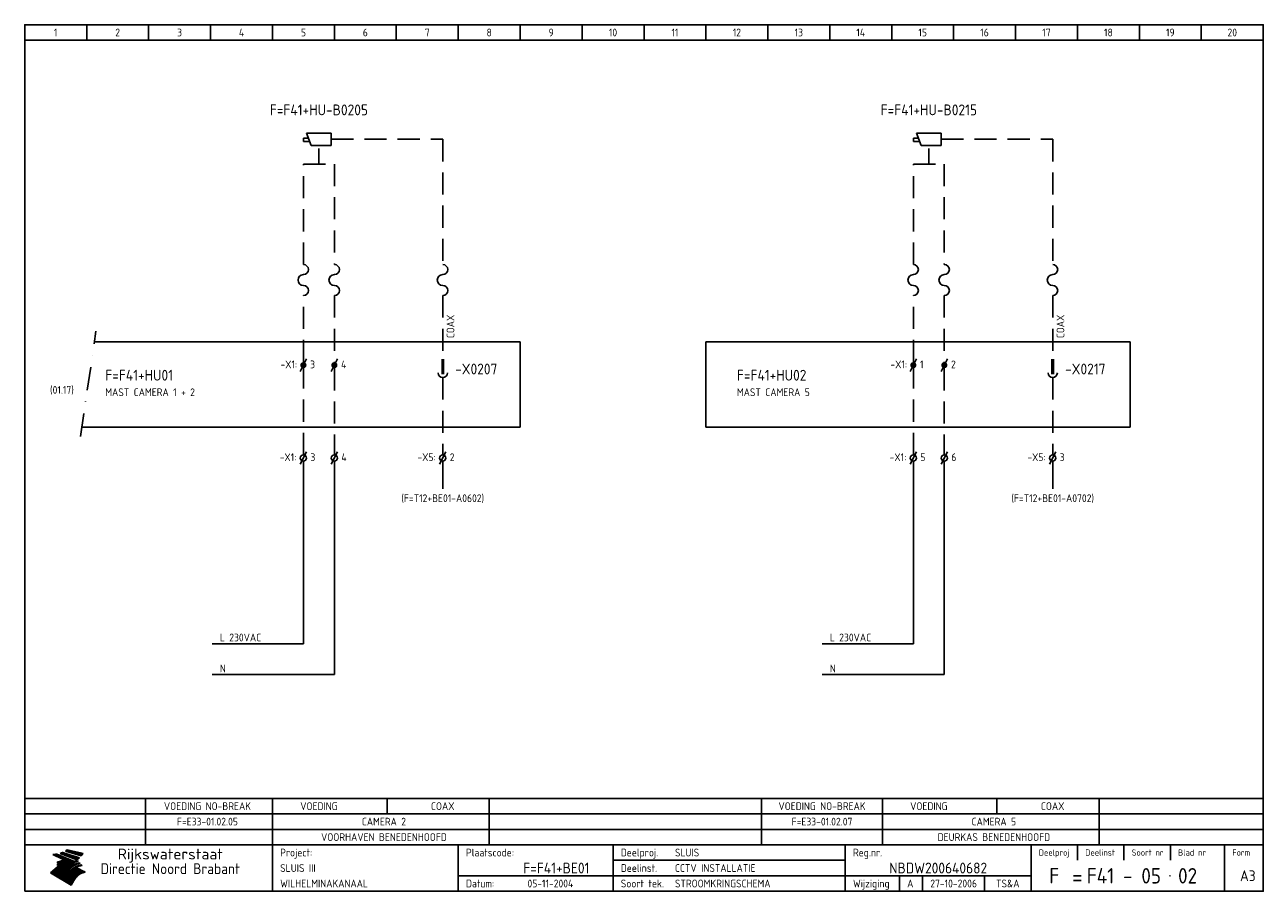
# Model space of a CAD drawing. Extents: x 10 to 410, y 10 to 290.
import ezdxf
from ezdxf.enums import TextEntityAlignment as Align

# ---------------------------------------------------------------- set-up
doc = ezdxf.new("R2010")
doc.units = 0
doc.header["$LTSCALE"] = 15
doc.header["$MEASUREMENT"] = 0
doc.linetypes.add('DASHDOT', pattern=[1, 0.5, -0.25, 0, -0.25])
doc.linetypes.add('HIDDEN', pattern=[9.525, 6.35, -3.175])
doc.layers.get('0').update_dxf_attribs({"linetype": 'CONTINUOUS'})
for name, color, linetype in [('0-25', 7, 'CONTINUOUS'), ('0-35', 2, 'CONTINUOUS'), ('0-50', 3, 'CONTINUOUS'), ('B-25', 7, 'CONTINUOUS'), ('B-35', 2, 'CONTINUOUS'), ('S-25', 7, 'CONTINUOUS')]:
    doc.layers.add(name, color=color, linetype=linetype)
doc.styles.add('ISO', font='iso.shx')
doc.styles.get("Standard").update_dxf_attribs({"font": 'iso.shx'})

# ---------------------------------------------------------------- blocks, each defined once
blk = doc.blocks.new('X101')
at = {"layer": 'S-25', "color": 0}
blk.add_line((1, 2), (-1, -2), dxfattribs=at)
at = {"layer": 'S-25', "color": 0, "const_width": 1}
blk.add_lwpolyline([(-0.5, 0, 1), (0.5, 0, 1)], format="xyb", close=True, dxfattribs=at)
at = {"layer": 'B-25'}
blk.add_attdef('LC', text='', height=2.5, dxfattribs=at).set_placement((-2, -1), align=Align.RIGHT)
blk.add_attdef('KT', (2.16, -1), '', height=2.5, dxfattribs=at)
blk = doc.blocks.new('X105')
at = {"layer": '0-25', "color": 0}
blk.add_line((1, 2), (-1, -2), dxfattribs=at)
blk.add_circle((0, 0), 1, dxfattribs=at)
at = {"layer": '0-25'}
blk.add_point((0, 0), dxfattribs=at)
at = {"layer": 'B-25', "style": 'ISO'}
blk.add_attdef('LC', text='', height=2.5, dxfattribs=at).set_placement((-2.26, -1), align=Align.RIGHT)
blk.add_attdef('KT', (2.26, -1), '', height=2.5, dxfattribs=at)
blk = doc.blocks.new('KADERA3')
at = {"layer": '0-25'}
for p, q in [((30, 285), (30, 290)), ((50, 285), (50, 290)), ((70, 285), (70, 290)), ((90, 285), (90, 290)), ((110, 285), (110, 290)), ((130, 285), (130, 290)), ((150, 285), (150, 290)), ((170, 285), (170, 290)), ((190, 285), (190, 290)), ((210, 285), (210, 290)), ((230, 285), (230, 290)), ((250, 285), (250, 290)), ((270, 285), (270, 290)), ((290, 285), (290, 290)), ((310, 285), (310, 290)), ((330, 285), (330, 290)), ((350, 285), (350, 290)), ((370, 285), (370, 290)), ((390, 285), (390, 290)), ((10, 285), (410, 285)), ((410, 35), (10, 35)), ((410, 30), (10, 30)), ((350, 25), (350, 20)), ((365, 25), (365, 20)), ((380, 25), (380, 20)), ((200, 20), (275, 20)), ((150, 15), (335, 15)), ((292.5, 15), (292.5, 10)), ((300, 15), (300, 10)), ((320, 15), (320, 10))]:
    blk.add_line(p, q, dxfattribs=at)
at = {"layer": '0-25', "color": 7}
for p, q in [((19.1, 21.89), (25.12, 19)), ((19.1, 21.89), (25.12, 19)), ((19.17, 21.86), (20.7, 21.86)), ((19.29, 21.8), (20.83, 21.8)), ((19.4, 21.75), (20.96, 21.75)), ((19.52, 21.69), (21.09, 21.69)), ((19.64, 21.63), (21.22, 21.63)), ((19.74, 21.92), (20.56, 21.92)), ((19.75, 21.58), (21.36, 21.58)), ((19.87, 21.52), (21.49, 21.52)), ((19.99, 21.47), (21.62, 21.47)), ((20.11, 21.41), (21.75, 21.41)), ((20.22, 21.35), (21.88, 21.35)), ((20.25, 21.97), (20.43, 21.97)), ((20.34, 21.3), (22.02, 21.3)), ((20.38, 21.99), (26.02, 19.59)), ((20.38, 21.99), (26.02, 19.59)), ((20.46, 21.24), (22.15, 21.24)), ((20.57, 21.18), (22.28, 21.18)), ((20.69, 21.13), (22.41, 21.13)), ((20.81, 21.07), (22.55, 21.07)), ((20.92, 21.02), (22.68, 21.02)), ((21.04, 20.96), (22.81, 20.96)), ((21.16, 20.9), (22.94, 20.9)), ((21.27, 20.85), (23.07, 20.85)), ((21.39, 20.79), (23.21, 20.79)), ((21.47, 22.25), (26.83, 20.19)), ((21.47, 22.25), (26.83, 20.19)), ((21.49, 22.25), (23.07, 22.25)), ((21.51, 20.73), (23.34, 20.73)), ((21.6, 22.2), (23.25, 22.2)), ((21.63, 20.68), (23.47, 20.68)), ((21.65, 22.31), (22.89, 22.31)), ((21.74, 20.62), (23.6, 20.62)), ((21.75, 22.14), (23.42, 22.14)), ((21.8, 22.37), (22.71, 22.37)), ((21.86, 20.57), (23.73, 20.57)), ((21.9, 22.08), (23.6, 22.08)), ((21.94, 22.42), (22.53, 22.42)), ((21.98, 20.51), (23.87, 20.51)), ((22.04, 22.03), (23.78, 22.03)), ((22.06, 22.48), (22.36, 22.48)), ((22.09, 20.45), (24, 20.45)), ((22.18, 22.53), (27.65, 20.8)), ((22.18, 22.53), (27.65, 20.8)), ((22.19, 21.97), (23.96, 21.97)), ((22.21, 20.4), (24.13, 20.4)), ((22.33, 20.34), (24.26, 20.34)), ((22.34, 21.92), (24.13, 21.92)), ((22.37, 20), (23.08, 20)), ((22.44, 20.28), (24.4, 20.28)), ((22.48, 21.86), (24.31, 21.86)), ((22.49, 20.06), (23.04, 20.06)), ((22.56, 20.23), (24.53, 20.23)), ((22.61, 20.12), (22.93, 20.12)), ((22.63, 21.8), (24.49, 21.8)), ((22.68, 20.17), (24.66, 20.17)), ((22.71, 20.17), (22.82, 20.17)), ((23.11, 20.02), (22.77, 20.2)), ((23.11, 20.02), (22.77, 20.2)), ((22.78, 21.75), (24.67, 21.75)), ((22.79, 20.12), (24.79, 20.12)), ((22.91, 20.06), (24.92, 20.06)), ((22.92, 21.69), (24.85, 21.69)), ((23.03, 20), (25.06, 20)), ((23.07, 21.63), (25.02, 21.63)), ((23.14, 22.99), (28.22, 21.46)), ((23.14, 22.99), (28.22, 21.46)), ((23.15, 22.98), (25.33, 22.98)), ((23.22, 21.58), (25.2, 21.58)), ((23.23, 23.04), (25.09, 23.04)), ((23.32, 23.1), (24.84, 23.1)), ((23.34, 22.93), (25.57, 22.93)), ((23.36, 21.52), (25.38, 21.52)), ((23.4, 23.15), (24.6, 23.15)), ((23.49, 23.21), (24.36, 23.21)), ((23.51, 21.47), (25.56, 21.47)), ((23.52, 22.87), (25.81, 22.87)), ((23.57, 23.27), (24.12, 23.27)), ((23.64, 23.32), (23.87, 23.32)), ((23.66, 21.41), (25.74, 21.41)), ((23.7, 23.36), (28.82, 22.17)), ((23.7, 23.36), (28.82, 22.17)), ((23.71, 22.82), (26.06, 22.82)), ((23.8, 21.35), (25.91, 21.35)), ((23.9, 22.76), (26.3, 22.76)), ((23.95, 21.3), (26.09, 21.3)), ((24.09, 22.7), (26.54, 22.7)), ((24.09, 21.24), (26.27, 21.24)), ((24.24, 21.18), (26.45, 21.18)), ((24.27, 22.65), (26.78, 22.65)), ((24.39, 21.13), (26.62, 21.13)), ((24.46, 22.59), (27.03, 22.59)), ((24.53, 21.07), (26.8, 21.07)), ((24.65, 22.53), (27.27, 22.53)), ((24.68, 21.02), (26.98, 21.02)), ((24.83, 20.96), (27.16, 20.96)), ((24.84, 22.48), (27.51, 22.48)), ((24.97, 20.9), (27.34, 20.9)), ((25.02, 22.42), (27.75, 22.42)), ((25.12, 20.85), (27.51, 20.85)), ((25.21, 22.37), (28, 22.37)), ((25.27, 20.79), (27.63, 20.79)), ((25.4, 22.31), (28.24, 22.31)), ((25.41, 20.73), (27.57, 20.73)), ((25.56, 20.68), (27.51, 20.68)), ((25.58, 22.25), (28.48, 22.25)), ((25.71, 20.62), (27.44, 20.62)), ((25.77, 22.2), (28.72, 22.2)), ((25.85, 20.57), (27.37, 20.57)), ((25.96, 22.14), (28.79, 22.14)), ((26, 20.51), (27.29, 20.51)), ((26.15, 22.08), (28.75, 22.08)), ((26.15, 20.45), (27.22, 20.45)), ((26.29, 20.4), (27.14, 20.4)), ((26.33, 22.03), (28.71, 22.03)), ((26.44, 20.34), (27.06, 20.34)), ((26.52, 21.97), (28.66, 21.97)), ((26.59, 20.28), (26.97, 20.28)), ((26.71, 21.92), (28.62, 21.92)), ((26.73, 20.23), (26.89, 20.23)), ((26.9, 21.86), (28.57, 21.86)), ((27.08, 21.8), (28.52, 21.8)), ((27.27, 21.75), (28.48, 21.75)), ((27.46, 21.69), (28.43, 21.69)), ((27.65, 21.63), (28.38, 21.63)), ((27.83, 21.58), (28.33, 21.58)), ((28.02, 21.52), (28.28, 21.52)), ((28.21, 21.47), (28.22, 21.47)), ((20.58, 17.88), (18.3, 16)), ((20.58, 17.88), (18.3, 16)), ((24.94, 11.97), (18.3, 16)), ((24.94, 11.97), (18.3, 16)), ((18.31, 16.01), (20.96, 16.01)), ((18.38, 16.07), (21.46, 16.07)), ((18.45, 16.12), (21.88, 16.12)), ((18.52, 16.18), (22.15, 16.18)), ((18.59, 16.23), (22.38, 16.23)), ((18.65, 16.29), (22.58, 16.29)), ((18.72, 16.35), (22.75, 16.35)), ((18.79, 16.4), (22.91, 16.4)), ((18.86, 16.46), (20.6, 16.46)), ((18.93, 16.52), (20.6, 16.52)), ((18.99, 16.57), (20.6, 16.57)), ((19.06, 16.63), (20.6, 16.63)), ((19.13, 16.68), (20.6, 16.68)), ((19.2, 16.74), (20.6, 16.74)), ((19.27, 16.8), (20.6, 16.8)), ((19.33, 16.85), (21.07, 16.85)), ((19.4, 16.91), (21.55, 16.91)), ((19.47, 16.97), (21.88, 16.97)), ((19.54, 17.02), (22.13, 17.02)), ((19.61, 17.08), (22.34, 17.08)), ((19.67, 17.13), (20.6, 17.13)), ((19.74, 17.19), (20.6, 17.19)), ((19.81, 17.25), (20.6, 17.25)), ((19.88, 17.3), (20.6, 17.3)), ((19.95, 17.36), (20.6, 17.36)), ((20.01, 17.42), (20.6, 17.42)), ((20.08, 17.47), (20.93, 17.47)), ((20.15, 17.53), (21.26, 17.53)), ((20.22, 17.58), (21.51, 17.58)), ((20.29, 17.64), (21.72, 17.64)), ((20.35, 17.7), (21.9, 17.7)), ((20.42, 17.75), (22.07, 17.75)), ((20.49, 17.81), (22.22, 17.81)), ((20.56, 17.87), (22.36, 17.87)), ((20.6, 19.11), (20.58, 19.51)), ((20.6, 19.11), (20.58, 19.51)), ((20.58, 19.5), (22.09, 19.5)), ((20.58, 19.44), (21.95, 19.44)), ((20.59, 19.38), (21.79, 19.38)), ((20.59, 19.33), (21.62, 19.33)), ((20.59, 19.27), (21.42, 19.27)), ((20.6, 19.22), (21.2, 19.22)), ((20.6, 19.16), (20.93, 19.16)), ((20.6, 19.11), (20.69, 19.12)), ((20.6, 19.11), (20.69, 19.12)), ((20.6, 18.79), (20.77, 18.81)), ((20.6, 18.79), (20.77, 18.81)), ((20.6, 18.29), (20.6, 18.79)), ((20.6, 18.29), (20.6, 18.79)), ((20.6, 18.77), (22.46, 18.77)), ((20.6, 18.71), (22.33, 18.71)), ((20.6, 18.65), (22.19, 18.65)), ((20.6, 18.6), (22.04, 18.6)), ((20.6, 18.54), (21.87, 18.54)), ((20.6, 18.48), (21.68, 18.48)), ((20.6, 18.43), (21.46, 18.43)), ((20.6, 18.37), (21.21, 18.37)), ((20.6, 18.32), (20.87, 18.32)), ((20.6, 18.29), (20.88, 18.32)), ((20.6, 18.29), (20.88, 18.32)), ((20.6, 17.88), (20.86, 17.91)), ((20.6, 17.88), (20.86, 17.91)), ((20.6, 17.43), (20.97, 17.48)), ((20.6, 17.43), (20.97, 17.48)), ((20.6, 17.43), (20.6, 17.09)), ((20.6, 17.43), (20.6, 17.09)), ((20.6, 17.09), (21.26, 17.16)), ((20.6, 17.09), (21.26, 17.16)), ((20.6, 16.8), (21.37, 16.89)), ((20.6, 16.8), (21.37, 16.89)), ((20.6, 16.8), (20.6, 16.45)), ((20.6, 16.8), (20.6, 16.45)), ((20.6, 16.45), (21.56, 16.56)), ((20.6, 16.45), (21.56, 16.56)), ((20.6, 15.97), (21.67, 16.09)), ((20.6, 15.97), (21.67, 16.09)), ((20.7, 16.46), (23.06, 16.46)), ((20.9, 19.55), (22.23, 19.55)), ((20.9, 18.82), (22.59, 18.82)), ((20.98, 17.92), (22.5, 17.92)), ((21.02, 17.13), (22.53, 17.13)), ((21.19, 19.61), (22.35, 19.61)), ((21.2, 16.52), (23.2, 16.52)), ((21.32, 18.88), (22.71, 18.88)), ((21.32, 17.98), (22.62, 17.98)), ((21.42, 19.67), (22.47, 19.67)), ((21.47, 17.19), (22.7, 17.19)), ((21.59, 18.03), (22.74, 18.03)), ((21.61, 18.93), (22.82, 18.93)), ((21.62, 19.72), (22.59, 19.72)), ((21.72, 16.57), (23.32, 16.57)), ((21.77, 17.25), (22.85, 17.25)), ((21.8, 19.78), (22.69, 19.78)), ((21.8, 18.09), (22.85, 18.09)), ((21.84, 18.99), (22.92, 18.99)), ((21.96, 19.83), (22.79, 19.83)), ((21.99, 18.15), (22.95, 18.15)), ((22.01, 17.3), (22.99, 17.3)), ((22.03, 19.05), (23.03, 19.05)), ((22.1, 16.63), (23.44, 16.63)), ((22.11, 19.89), (22.89, 19.89)), ((22.16, 18.2), (23.05, 18.2)), ((22.21, 19.1), (23.12, 19.1)), ((22.21, 17.36), (23.12, 17.36)), ((22.24, 19.95), (22.99, 19.95)), ((22.31, 18.26), (23.15, 18.26)), ((22.36, 19.16), (23.22, 19.16)), ((22.38, 16.68), (23.56, 16.68)), ((22.39, 17.42), (23.24, 17.42)), ((22.45, 18.32), (23.24, 18.32)), ((22.51, 19.22), (23.3, 19.22)), ((22.56, 17.47), (23.36, 17.47)), ((22.59, 18.37), (23.33, 18.37)), ((22.6, 16.74), (23.66, 16.74)), ((22.64, 19.27), (23.39, 19.27)), ((22.71, 18.43), (23.42, 18.43)), ((22.71, 17.53), (23.47, 17.53)), ((22.77, 19.33), (23.47, 19.33)), ((22.79, 16.8), (23.77, 16.8)), ((22.83, 18.48), (23.5, 18.48)), ((22.84, 17.58), (23.57, 17.58)), ((22.89, 19.38), (23.55, 19.38)), ((22.94, 18.54), (23.58, 18.54)), ((22.96, 16.85), (23.86, 16.85)), ((22.97, 17.64), (23.67, 17.64)), ((23, 19.44), (23.63, 19.44)), ((23.04, 18.6), (23.66, 18.6)), ((23.1, 19.5), (23.72, 19.5)), ((23.1, 17.7), (23.77, 17.7)), ((23.12, 16.91), (23.96, 16.91)), ((23.14, 18.65), (23.74, 18.65)), ((23.15, 19.95), (25.19, 19.95)), ((23.21, 19.55), (23.8, 19.55)), ((23.21, 17.75), (23.86, 17.75)), ((23.21, 16.01), (28.9, 16.01)), ((23.24, 18.71), (23.82, 18.71)), ((23.26, 19.89), (25.32, 19.89)), ((23.26, 16.97), (24.05, 16.97)), ((23.3, 19.61), (23.88, 19.61)), ((23.32, 17.81), (23.95, 17.81)), ((23.33, 18.77), (23.91, 18.77)), ((23.37, 16.07), (29.08, 16.07)), ((23.38, 19.83), (25.45, 19.83)), ((23.39, 19.67), (23.81, 19.67)), ((23.39, 17.02), (24.14, 17.02)), ((23.42, 18.82), (23.99, 18.82)), ((23.42, 17.87), (24.03, 17.87)), ((23.45, 19.7), (23.58, 19.79)), ((23.45, 19.7), (23.58, 19.79)), ((23.48, 19.72), (23.7, 19.72)), ((23.5, 19.78), (25.58, 19.78)), ((23.51, 18.88), (24.07, 18.88)), ((23.51, 16.12), (29.27, 16.12)), ((23.52, 17.92), (24.11, 17.92)), ((23.52, 17.08), (24.22, 17.08)), ((23.54, 18.9), (24.3, 19.42)), ((23.54, 18.9), (24.3, 19.42)), ((23.56, 19.78), (23.59, 19.78)), ((23.56, 19.39), (23.9, 19.62)), ((23.56, 19.39), (23.9, 19.62)), ((23.58, 19.79), (23.9, 19.62)), ((23.58, 19.79), (23.9, 19.62)), ((23.59, 18.93), (24.15, 18.93)), ((23.61, 19.72), (25.72, 19.72)), ((23.62, 17.98), (24.2, 17.98)), ((23.63, 17.13), (24.3, 17.13)), ((23.65, 18.59), (24.62, 19.25)), ((23.65, 18.59), (24.62, 19.25)), ((29.41, 16.17), (23.65, 16.17)), ((23.67, 18.99), (24.23, 18.99)), ((23.71, 18.03), (24.28, 18.03)), ((23.73, 19.67), (25.85, 19.67)), ((23.75, 19.05), (24.32, 19.05)), ((23.75, 17.19), (24.38, 17.19)), ((23.77, 16.23), (29.47, 16.23)), ((23.79, 18.09), (24.36, 18.09)), ((23.83, 19.1), (24.4, 19.1)), ((23.85, 19.61), (25.98, 19.61)), ((23.85, 17.25), (24.46, 17.25)), ((23.88, 18.15), (24.44, 18.15)), ((23.89, 16.29), (29.36, 16.29)), ((23.92, 19.16), (24.48, 19.16)), ((23.94, 18.19), (25.23, 19.07)), ((23.94, 18.19), (25.23, 19.07)), ((23.95, 17.3), (24.55, 17.3)), ((23.96, 19.55), (25.96, 19.55)), ((23.96, 18.2), (24.53, 18.2)), ((24, 19.22), (24.56, 19.22)), ((24, 16.35), (29.24, 16.35)), ((24.04, 18.26), (24.61, 18.26)), ((24.05, 17.36), (24.63, 17.36)), ((24.06, 17.88), (25.34, 18.76)), ((24.06, 17.88), (25.34, 18.76)), ((24.08, 19.5), (25.88, 19.5)), ((24.08, 19.27), (24.58, 19.27)), ((24.11, 16.4), (29.13, 16.4)), ((24.13, 18.32), (24.69, 18.32)), ((24.14, 17.42), (24.71, 17.42)), ((24.16, 19.33), (24.47, 19.33)), ((24.2, 19.44), (25.79, 19.44)), ((24.21, 18.37), (24.77, 18.37)), ((24.21, 16.46), (29.02, 16.46)), ((24.23, 17.47), (24.79, 17.47)), ((24.24, 17.48), (25.52, 18.36)), ((24.24, 17.48), (25.52, 18.36)), ((24.25, 19.38), (24.36, 19.38)), ((24.29, 18.43), (24.85, 18.43)), ((24.3, 19.42), (24.62, 19.25)), ((24.3, 19.42), (24.62, 19.25)), ((24.31, 19.38), (25.71, 19.38)), ((24.31, 17.53), (24.87, 17.53)), ((24.31, 16.52), (28.91, 16.52)), ((24.35, 17.17), (25.64, 18.05)), ((24.35, 17.17), (25.64, 18.05)), ((24.37, 18.48), (24.94, 18.48)), ((24.39, 17.58), (24.96, 17.58)), ((24.4, 16.57), (28.79, 16.57)), ((24.43, 19.33), (25.62, 19.33)), ((24.45, 18.54), (25.02, 18.54)), ((24.47, 17.64), (25.04, 17.64)), ((24.49, 16.63), (28.68, 16.63)), ((24.54, 18.6), (25.1, 18.6)), ((24.55, 19.27), (25.54, 19.27)), ((24.56, 17.7), (25.12, 17.7)), ((24.57, 16.68), (28.57, 16.68)), ((24.62, 18.65), (25.18, 18.65)), ((24.63, 16.72), (25.91, 17.6)), ((24.63, 16.72), (25.91, 17.6)), ((24.64, 17.75), (25.2, 17.75)), ((24.66, 16.74), (28.45, 16.74)), ((24.67, 19.22), (25.45, 19.22)), ((24.7, 18.71), (25.27, 18.71)), ((24.72, 17.81), (25.29, 17.81)), ((24.74, 16.8), (28.34, 16.8)), ((24.78, 19.16), (25.37, 19.16)), ((24.78, 18.77), (25.34, 18.77)), ((24.8, 17.87), (25.37, 17.87)), ((24.82, 16.85), (28.23, 16.85)), ((24.87, 18.82), (25.4, 18.82)), ((24.89, 17.92), (25.45, 17.92)), ((24.9, 19.1), (25.28, 19.1)), ((24.9, 16.91), (28.11, 16.91)), ((24.95, 18.88), (25.45, 18.88)), ((24.97, 17.98), (25.53, 17.98)), ((24.99, 16.97), (28, 16.97)), ((25.02, 19.05), (25.2, 19.05)), ((25.03, 18.93), (25.51, 18.93)), ((25.05, 18.03), (25.61, 18.03)), ((25.07, 17.02), (27.89, 17.02)), ((25.11, 18.99), (25.57, 18.99)), ((26.02, 19.59), (25.12, 19)), ((26.02, 19.59), (25.12, 19)), ((25.13, 18.09), (25.68, 18.09)), ((25.15, 17.08), (27.77, 17.08)), ((25.19, 19.05), (25.63, 19.05)), ((25.21, 18.15), (25.75, 18.15)), ((25.23, 17.13), (27.66, 17.13)), ((25.26, 19.1), (25.7, 19.1)), ((25.3, 18.2), (25.82, 18.2)), ((25.31, 17.19), (27.55, 17.19)), ((25.33, 19.16), (25.77, 19.16)), ((25.38, 18.26), (25.89, 18.26)), ((25.39, 19.22), (25.85, 19.22)), ((25.4, 17.25), (27.43, 17.25)), ((25.46, 18.32), (25.97, 18.32)), ((25.47, 19.27), (25.93, 19.27)), ((25.48, 17.3), (27.32, 17.3)), ((25.54, 19.33), (26.03, 19.33)), ((25.54, 18.37), (26.06, 18.37)), ((25.56, 17.36), (27.21, 17.36)), ((25.62, 18.43), (26.14, 18.43)), ((25.63, 19.38), (26.13, 19.38)), ((25.64, 17.42), (27.1, 17.42)), ((25.7, 18.48), (26.24, 18.48)), ((25.72, 19.44), (26.24, 19.44)), ((25.73, 17.47), (26.98, 17.47)), ((25.79, 18.54), (26.34, 18.54)), ((25.81, 17.53), (26.87, 17.53)), ((25.82, 19.5), (26.36, 19.5)), ((25.89, 18.6), (26.46, 18.6)), ((25.89, 17.58), (26.76, 17.58)), ((25.93, 19.55), (26.53, 19.55)), ((25.96, 17.64), (26.64, 17.64)), ((25.99, 18.65), (26.58, 18.65)), ((26.04, 17.7), (26.59, 17.7)), ((26.06, 19.61), (26.85, 19.61)), ((26.1, 18.71), (26.72, 18.71)), ((26.12, 17.75), (26.67, 17.75)), ((26.2, 17.81), (26.76, 17.81)), ((26.21, 19.67), (27.23, 19.67)), ((26.23, 18.77), (26.89, 18.77)), ((26.29, 17.87), (26.86, 17.87)), ((26.37, 18.82), (27.09, 18.82)), ((26.39, 17.92), (26.97, 17.92)), ((26.44, 19.72), (27.18, 19.72)), ((26.49, 17.98), (27.09, 17.98)), ((26.53, 18.88), (27.34, 18.88)), ((26.56, 17.68), (29.54, 16.2)), ((26.56, 17.68), (29.54, 16.2)), ((26.6, 18.03), (27.22, 18.03)), ((26.72, 18.09), (27.38, 18.09)), ((26.73, 18.93), (27.66, 18.93)), ((26.85, 18.15), (27.56, 18.15)), ((26.99, 18.99), (27.9, 18.99)), ((27, 18.2), (27.8, 18.2)), ((27.13, 19.78), (27.25, 19.64)), ((27.13, 19.78), (27.25, 19.64)), ((27.18, 18.26), (28.13, 18.26)), ((27.26, 19.05), (27.84, 19.05)), ((27.39, 18.32), (28.47, 18.32)), ((27.7, 18.37), (28.49, 18.37)), ((27.78, 19.1), (27.93, 18.96)), ((27.78, 19.1), (27.93, 18.96)), ((28, 18.43), (28.44, 18.43)), ((28.29, 15.83), (29.54, 16.2)), ((28.29, 15.83), (29.54, 16.2)), ((28.39, 18.48), (28.54, 18.32)), ((28.39, 18.48), (28.54, 18.32)), ((29.54, 16.2), (29.45, 16.17)), ((29.54, 16.2), (29.45, 16.17)), ((29.46, 16.18), (29.47, 16.18)), ((18.38, 15.95), (20.6, 15.95)), ((18.47, 15.9), (20.6, 15.9)), ((18.57, 15.84), (20.6, 15.84)), ((18.66, 15.78), (20.6, 15.78)), ((18.75, 15.73), (20.6, 15.73)), ((18.85, 15.67), (20.6, 15.67)), ((18.94, 15.62), (20.6, 15.62)), ((19.03, 15.56), (27.83, 15.56)), ((19.12, 15.5), (27.75, 15.5)), ((19.22, 15.45), (27.66, 15.45)), ((19.31, 15.39), (27.58, 15.39)), ((19.4, 15.33), (27.5, 15.33)), ((19.49, 15.28), (27.43, 15.28)), ((19.59, 15.22), (27.36, 15.22)), ((19.68, 15.17), (27.29, 15.17)), ((19.77, 15.11), (27.22, 15.11)), ((19.86, 15.05), (27.15, 15.05)), ((19.96, 15), (27.09, 15)), ((20.05, 14.94), (27.02, 14.94)), ((20.14, 14.88), (26.96, 14.88)), ((20.24, 14.83), (26.9, 14.83)), ((20.33, 14.77), (26.84, 14.77)), ((20.42, 14.72), (26.79, 14.72)), ((20.51, 14.66), (26.73, 14.66)), ((20.6, 15.97), (20.6, 15.58)), ((20.6, 15.97), (20.6, 15.58)), ((20.6, 15.58), (21.95, 15.73)), ((20.6, 15.58), (21.95, 15.73)), ((20.61, 14.6), (26.68, 14.6)), ((20.7, 14.55), (26.62, 14.55)), ((20.79, 14.49), (26.57, 14.49)), ((20.88, 14.43), (26.52, 14.43)), ((20.94, 15.62), (27.92, 15.62)), ((20.98, 14.38), (26.47, 14.38)), ((21.07, 14.32), (26.42, 14.32)), ((21.16, 14.27), (26.38, 14.27)), ((21.25, 14.21), (26.33, 14.21)), ((21.35, 14.15), (26.29, 14.15)), ((21.44, 14.1), (26.24, 14.1)), ((21.45, 15.67), (28.01, 15.67)), ((21.53, 14.04), (26.2, 14.04)), ((21.63, 13.98), (26.16, 13.98)), ((21.72, 13.93), (26.12, 13.93)), ((21.81, 13.87), (26.08, 13.87)), ((21.9, 13.82), (26.04, 13.82)), ((21.96, 15.73), (28.11, 15.73)), ((22, 13.76), (26, 13.76)), ((22.09, 13.7), (25.96, 13.7)), ((22.18, 13.65), (25.93, 13.65)), ((22.27, 13.59), (25.89, 13.59)), ((22.34, 15.78), (28.21, 15.78)), ((22.37, 13.53), (25.86, 13.53)), ((22.46, 13.48), (25.82, 13.48)), ((22.55, 13.42), (25.79, 13.42)), ((22.62, 15.84), (28.33, 15.84)), ((22.65, 13.37), (25.76, 13.37)), ((22.74, 13.31), (25.73, 13.31)), ((22.83, 13.25), (25.69, 13.25)), ((22.84, 15.9), (28.52, 15.9)), ((22.92, 13.2), (25.66, 13.2)), ((23.02, 13.14), (25.63, 13.14)), ((23.04, 15.95), (28.71, 15.95)), ((23.11, 13.08), (25.59, 13.08)), ((23.2, 13.03), (25.56, 13.03)), ((23.29, 12.97), (25.53, 12.97)), ((23.39, 12.92), (25.5, 12.92)), ((23.48, 12.86), (25.46, 12.86)), ((23.57, 12.8), (25.43, 12.8)), ((23.66, 12.75), (25.4, 12.75)), ((23.76, 12.69), (25.36, 12.69)), ((23.85, 12.63), (25.33, 12.63)), ((23.94, 12.58), (25.3, 12.58)), ((24.04, 12.52), (25.26, 12.52)), ((24.13, 12.47), (25.23, 12.47)), ((24.22, 12.41), (25.2, 12.41)), ((24.31, 12.35), (25.17, 12.35)), ((24.41, 12.3), (25.13, 12.3)), ((24.5, 12.24), (25.1, 12.24)), ((24.59, 12.18), (25.07, 12.18)), ((24.68, 12.13), (25.03, 12.13)), ((24.78, 12.07), (25, 12.07)), ((24.87, 12.02), (24.97, 12.02)), ((24.94, 11.97), (25.81, 13.45)), ((24.94, 11.97), (25.81, 13.45))]:
    blk.add_line(p, q, dxfattribs=at)
for centre, radius, start, end in [((19.15, 29.7), 7.8, 269.6055, 279.0886), ((19.15, 29.7), 7.8, 269.6055, 279.0886), ((19.93, 25.38), 5.91, 276.3402, 298.7463), ((19.93, 25.38), 5.91, 276.3402, 298.7463), ((19.84, 25.09), 6.03, 278.129, 302.868), ((19.84, 25.09), 6.03, 278.129, 302.868), ((19.84, 27.26), 5.27, 288.0217, 296.3084), ((19.84, 27.26), 5.27, 288.0217, 296.3084), ((20.49, 27.56), 5.28, 300.0654, 307.393), ((20.49, 27.56), 5.28, 300.0654, 307.393), ((24.11, 24.7), 5.26, 301.1147, 312.2814), ((24.11, 24.7), 5.26, 301.1147, 312.2814), ((21.95, 27.32), 8.59, 316.9248, 323.1399), ((21.95, 27.32), 8.59, 316.9248, 323.1399), ((20.21, 23.78), 5.91, 273.6149, 304.3803), ((20.21, 23.78), 5.91, 273.6149, 304.3803), ((20.35, 24.56), 5.76, 274.164, 302.5474), ((20.35, 24.56), 5.76, 274.164, 302.5474), ((20.05, 24.28), 6.02, 277.9472, 305.7139), ((20.05, 24.28), 6.02, 277.9472, 305.7139), ((20.04, 23.49), 6.09, 278.8115, 306.4242), ((20.04, 23.49), 6.09, 278.8115, 306.4242), ((20.53, 23.07), 5.96, 277.0519, 304.973), ((20.53, 23.07), 5.96, 277.0519, 304.973), ((20.72, 22.76), 5.91, 276.3402, 304.3803), ((20.72, 22.76), 5.91, 276.3402, 304.3803), ((21.06, 22.34), 5.81, 274.9043, 303.1745), ((21.06, 22.34), 5.81, 274.9043, 303.1745), ((20.82, 22.06), 6.04, 278.1111, 305.8489), ((20.82, 22.06), 6.04, 278.1111, 305.8489), ((21.3, 21.6), 5.91, 276.3402, 304.3803), ((21.3, 21.6), 5.91, 276.3402, 304.3803), ((27.05, 17.17), 2.63, 107.4286, 133.7799), ((27.05, 17.17), 2.63, 107.4286, 133.7799), ((27.45, 16.91), 2.81, 110.4143, 138.7411), ((27.45, 16.91), 2.81, 110.4143, 138.7411), ((27.57, 15.64), 3.4, 98.1566, 126.9045), ((27.57, 15.64), 3.4, 98.1566, 126.9045), ((27.91, 15.54), 3.39, 100.5835, 132.088), ((27.91, 15.54), 3.39, 100.5835, 132.088), ((28.21, 14.74), 3.67, 95.7581, 128.7216), ((28.21, 14.74), 3.67, 95.7581, 128.7216), ((27.01, 16.84), 2.93, 87.7348, 104.8316), ((27.01, 16.84), 2.93, 87.7348, 104.8316), ((27.37, 15.71), 3.93, 91.7838, 103.2817), ((27.37, 15.71), 3.93, 91.7838, 103.2817), ((28.4, 15.05), 3.21, 96.3886, 125.0052), ((28.4, 15.05), 3.21, 96.3886, 125.0052), ((27.82, 16.31), 2.8, 90.634, 105.1984), ((27.82, 16.31), 2.8, 90.634, 105.1984), ((28.19, 15.04), 3.93, 93.8342, 103.2817), ((28.19, 15.04), 3.93, 93.8342, 103.2817), ((28.58, 15.69), 2.8, 93.8141, 105.1984), ((28.58, 15.69), 2.8, 93.8141, 105.1984), ((28.95, 14.41), 3.93, 96.0135, 103.2817), ((28.95, 14.41), 3.93, 96.0135, 103.2817), ((31.24, 10.26), 6.3, 117.9568, 149.6251), ((31.24, 10.26), 6.3, 117.9568, 149.6251)]:
    blk.add_arc(centre, radius, start, end, dxfattribs=at)
at = {"layer": '0-35'}
for p, q in [((90, 25), (90, 10)), ((150, 25), (150, 10)), ((200, 25), (200, 10)), ((275, 25), (275, 10)), ((335, 25), (335, 10)), ((397.5, 25), (397.5, 10))]:
    blk.add_line(p, q, dxfattribs=at)
at = {"layer": '0-50'}
for p, q in [((10, 25), (410, 25)), ((348.75, 15), (351.25, 15)), ((348.75, 13.5), (351.25, 13.5))]:
    blk.add_line(p, q, dxfattribs=at)
blk.add_lwpolyline([(10, 10), (410, 10), (410, 290), (10, 290)], close=True, dxfattribs=at)
at = {"layer": '0-50', "const_width": 0.25}
blk.add_lwpolyline([(379.75, 15, 1), (380, 15, 1)], format="xyb", close=True, dxfattribs=at)
at = {"layer": '0-25', "style": 'ISO'}
for s, height, p in [('Project:', 2.5, (92.5, 22.5)), ('Plaatscode:', 2.5, (152.5, 22.5)), ('Deelproj.', 2.5, (202.5, 22.5)), ('Reg.nr.', 2.5, (277.5, 22.5)), ('Deelproj', 2, (337.5, 22.5)), ('Deelinst', 2, (352.5, 22.5)), ('Soort nr', 2, (367.5, 22.5)), ('Blad nr', 2, (382.5, 22.5)), ('Form', 2, (400, 22.5)), ('Deelinst.', 2.5, (202.5, 17.5)), ('Datum:', 2.5, (152.5, 12.5)), ('Soort tek.', 2.5, (202.5, 12.5)), ('Wijziging', 2.5, (277.5, 12.5))]:
    blk.add_text(s, height=height, dxfattribs=at).set_placement(p, align=Align.MIDDLE_LEFT)
for tag, p in [('STR1', (20, 287.5)), ('STR2', (40, 287.5)), ('STR3', (60, 287.5)), ('STR4', (80, 287.5)), ('STR5', (100, 287.5)), ('STR6', (120, 287.5)), ('STR7', (140, 287.5)), ('STR8', (160, 287.5)), ('STR9', (180, 287.5)), ('STR10', (200, 287.5)), ('STR11', (220, 287.5)), ('STR12', (240, 287.5)), ('STR13', (260, 287.5)), ('STR14', (280, 287.5)), ('STR15', (300, 287.5)), ('STR16', (320, 287.5)), ('STR17', (340, 287.5)), ('STR18', (360, 287.5)), ('STR19', (380, 287.5)), ('STR20', (400, 287.5)), ('W', (180, 12.5)), ('Z', (310, 12.5)), ('Y', (327.5, 12.5))]:
    blk.add_attdef(tag, text='', height=2.5, dxfattribs=at).set_placement(p, align=Align.MIDDLE)
for tag, p in [('N', (220, 22.5)), ('B', (92.5, 17.5)), ('P', (220, 17.5)), ('C', (92.5, 12.5)), ('U', (220, 12.5)), ('REV', (295, 12.5))]:
    blk.add_attdef(tag, text='', height=2.5, dxfattribs=at).set_placement(p, align=Align.MIDDLE_LEFT)
at = {"layer": '0-35', "style": 'ISO', "width": 1.00614}
blk.add_text('Rijkswaterstaat', height=3.5, dxfattribs=at).set_placement((40, 20.28), (74, 20.28), align=Align.FIT)
at = {"layer": '0-35', "color": 2, "style": 'ISO', "width": 0.948867}
blk.add_text('Directie Noord Brabant', height=3.5, dxfattribs=at).set_placement((34.5, 15.53), (79.5, 15.53), align=Align.FIT)
at = {"layer": '0-35', "style": 'ISO'}
for tag, p in [('X', (178.5, 17.5)), ('FORM', (402.5, 15))]:
    blk.add_attdef(tag, text='', height=3.5, dxfattribs=at).set_placement(p, align=Align.MIDDLE_LEFT)
blk.add_attdef('RNR', text='', height=3.5, dxfattribs=at).set_placement((305, 17.5), align=Align.MIDDLE)
at = {"layer": '0-50', "style": 'ISO'}
for tag, p in [('M', (342.5, 15)), ('O', (365, 15))]:
    blk.add_attdef(tag, text='', height=5, dxfattribs=at).set_placement(p, align=Align.MIDDLE)
blk.add_attdef('Q', text='', height=5, dxfattribs=at).set_placement((382.5, 15), align=Align.MIDDLE_LEFT)

msp = doc.modelspace()

# ---------------------------------------------------------------- linework, layer by layer
at = {"linetype": 'DASHDOT'}
msp.add_line((28, 157), (33, 191), dxfattribs=at)
at = {"layer": '0-25'}
for p, q in [((10, 40), (410, 40)), ((49, 25), (49, 40)), ((90, 25), (90, 40)), ((127, 35), (127, 40)), ((160, 25), (160, 40)), ((248, 25), (248, 40)), ((287, 25), (287, 40)), ((324, 35), (324, 40)), ((357, 25), (357, 40))]:
    msp.add_line(p, q, dxfattribs=at)
at = {"layer": 'S-25', "color": 0}
for p, q in [((100, 253.38), (100, 252.25)), ((101.62, 253.38), (100, 253.38)), ((100, 252.25), (102, 252.25)), ((102.5, 251), (101, 255)), ((101, 255), (109, 255)), ((109, 255), (109, 251)), ((298.62, 253.38), (297, 253.38)), ((297, 253.38), (297, 252.25)), ((297, 252.25), (299, 252.25)), ((298, 255), (306, 255)), ((299.5, 251), (298, 255)), ((306, 255), (306, 251)), ((109, 251), (102.5, 251)), ((306, 251), (299.5, 251))]:
    msp.add_line(p, q, dxfattribs=at)
at = {"layer": 'S-25', "linetype": 'HIDDEN', "ltscale": 0.075}
for p, q in [((109, 253), (145, 253)), ((145, 253), (145, 212.5)), ((306, 253), (342, 253)), ((342, 253), (342, 212.5)), ((105, 245), (105, 250)), ((302, 245), (302, 250)), ((100, 212.5), (100, 245)), ((100, 245), (110, 245)), ((110, 245), (110, 212.5)), ((297, 245), (307, 245)), ((297, 212.5), (297, 245)), ((307, 245), (307, 212.5)), ((100, 181), (100, 202.5)), ((110, 202.5), (110, 181)), ((145, 202.5), (145, 182)), ((297, 181), (297, 202.5)), ((307, 202.5), (307, 181)), ((342, 202.5), (342, 182)), ((100, 151), (100, 179)), ((110, 179), (110, 151)), ((145, 176), (145, 151)), ((297, 151), (297, 179)), ((307, 179), (307, 151)), ((342, 176), (342, 151))]:
    msp.add_line(p, q, dxfattribs=at)
at = {"layer": 'S-25'}
for p, q in [((170, 187.5), (32.49, 187.5)), ((170, 187.5), (170, 160)), ((367, 187.5), (230, 187.5)), ((230, 187.5), (230, 160)), ((367, 187.5), (367, 160)), ((28.44, 160), (170, 160)), ((230, 160), (367, 160)), ((100, 149), (100, 90)), ((110, 149), (110, 80)), ((145, 149), (145, 140)), ((297, 149), (297, 90)), ((307, 149), (307, 80)), ((342, 149), (342, 140)), ((70.5, 90), (100, 90)), ((267.5, 90), (297, 90)), ((70.5, 80), (110, 80)), ((267.5, 80), (307, 80))]:
    msp.add_line(p, q, dxfattribs=at)
at = {"layer": 'S-25', "color": 0, "const_width": 1}
for points in [[(145, 182), (145, 177)], [(342, 182), (342, 177)]]:
    msp.add_lwpolyline(points, dxfattribs=at)
at = {"layer": 'S-25', "color": 0}
for centre, radius, start, end in [((100, 210.88), 1.62, 270, 90), ((110, 210.88), 1.62, 270, 90), ((145, 210.88), 1.62, 270, 90), ((297, 210.88), 1.62, 270, 90), ((307, 210.88), 1.62, 270, 90), ((342, 210.88), 1.62, 270, 90), ((100, 207.5), 1.75, 90, 270), ((110, 207.5), 1.75, 90, 270), ((145, 207.5), 1.75, 90, 270), ((297, 207.5), 1.75, 90, 270), ((307, 207.5), 1.75, 90, 270), ((342, 207.5), 1.75, 90, 270), ((100, 204.12), 1.62, 270, 90), ((110, 204.12), 1.62, 270, 90), ((145, 204.12), 1.62, 270, 90), ((297, 204.12), 1.62, 270, 90), ((307, 204.12), 1.62, 270, 90), ((342, 204.12), 1.62, 270, 90), ((145, 177.5), 1.5, 180, 0), ((342, 177.5), 1.5, 180, 0)]:
    msp.add_arc(centre, radius, start, end, dxfattribs=at)

# ---------------------------------------------------------------- block references
at = {"layer": 'S-25'}
ref = msp.add_blockref('KADERA3', (0, 0), dxfattribs=at)
ref.add_attrib('B', 'SLUIS III', dxfattribs={"layer": '0-25', "height": 2.5, "style": 'ISO'}).set_placement((92.5, 17.5), align=Align.MIDDLE_LEFT)
ref.add_attrib('C', 'WILHELMINAKANAAL', dxfattribs={"layer": '0-25', "height": 2.5, "style": 'ISO'}).set_placement((92.5, 12.5), align=Align.MIDDLE_LEFT)
ref.add_attrib('N', 'SLUIS', dxfattribs={"layer": '0-25', "height": 2.5, "style": 'ISO'}).set_placement((220, 22.5), align=Align.MIDDLE_LEFT)
ref.add_attrib('P', 'CCTV INSTALLATIE', dxfattribs={"layer": '0-25', "height": 2.5, "style": 'ISO'}).set_placement((220, 17.5), align=Align.MIDDLE_LEFT)
ref.add_attrib('U', 'STROOMKRINGSCHEMA', dxfattribs={"layer": '0-25', "height": 2.5, "style": 'ISO'}).set_placement((220, 12.5), align=Align.MIDDLE_LEFT)
ref.add_attrib('M', 'F', dxfattribs={"layer": '0-50', "height": 5, "style": 'ISO'}).set_placement((342.5, 15), align=Align.MIDDLE)
ref.add_attrib('O', 'F41 - 05', dxfattribs={"layer": '0-50', "height": 5, "style": 'ISO'}).set_placement((365, 15), align=Align.MIDDLE)
ref.add_attrib('Q', '02', dxfattribs={"layer": '0-50', "height": 5, "style": 'ISO'}).set_placement((382.5, 15), align=Align.MIDDLE_LEFT)
ref.add_attrib('X', 'F=F41+BE01', dxfattribs={"layer": '0-35', "height": 3.5, "style": 'ISO'}).set_placement((171, 17.5), align=Align.MIDDLE_LEFT)
ref.add_attrib('RNR', 'NBDW200640682', dxfattribs={"layer": '0-35', "height": 3.5, "style": 'ISO'}).set_placement((305, 17.5), align=Align.MIDDLE)
ref.add_attrib('W', '05-11-2004', dxfattribs={"layer": '0-25', "height": 2.5, "style": 'ISO'}).set_placement((179.75, 12.5), align=Align.MIDDLE)
ref.add_attrib('FORM', 'A3', dxfattribs={"layer": '0-35', "height": 3.5, "style": 'ISO'}).set_placement((402.5, 15), align=Align.MIDDLE_LEFT)
ref.add_attrib('REV', 'A', dxfattribs={"layer": '0-25', "height": 2.5, "style": 'ISO'}).set_placement((295, 12.5), align=Align.MIDDLE_LEFT)
ref.add_attrib('Z', '27-10-2006', dxfattribs={"layer": '0-25', "height": 2.5, "style": 'ISO'}).set_placement((310, 12.5), align=Align.MIDDLE)
ref.add_attrib('Y', 'TS&A', dxfattribs={"layer": '0-25', "height": 2.5, "style": 'ISO'}).set_placement((327.5, 12.5), align=Align.MIDDLE)
ref.add_attrib('STR1', '1', dxfattribs={"layer": '0-25', "height": 2.5, "style": 'ISO'}).set_placement((20, 287.5), align=Align.MIDDLE)
ref.add_attrib('STR2', '2', dxfattribs={"layer": '0-25', "height": 2.5, "style": 'ISO'}).set_placement((40, 287.5), align=Align.MIDDLE)
ref.add_attrib('STR3', '3', dxfattribs={"layer": '0-25', "height": 2.5, "style": 'ISO'}).set_placement((60, 287.5), align=Align.MIDDLE)
ref.add_attrib('STR4', '4', dxfattribs={"layer": '0-25', "height": 2.5, "style": 'ISO'}).set_placement((80, 287.5), align=Align.MIDDLE)
ref.add_attrib('STR5', '5', dxfattribs={"layer": '0-25', "height": 2.5, "style": 'ISO'}).set_placement((100, 287.5), align=Align.MIDDLE)
ref.add_attrib('STR6', '6', dxfattribs={"layer": '0-25', "height": 2.5, "style": 'ISO'}).set_placement((120, 287.5), align=Align.MIDDLE)
ref.add_attrib('STR7', '7', dxfattribs={"layer": '0-25', "height": 2.5, "style": 'ISO'}).set_placement((140, 287.5), align=Align.MIDDLE)
ref.add_attrib('STR8', '8', dxfattribs={"layer": '0-25', "height": 2.5, "style": 'ISO'}).set_placement((160, 287.5), align=Align.MIDDLE)
ref.add_attrib('STR9', '9', dxfattribs={"layer": '0-25', "height": 2.5, "style": 'ISO'}).set_placement((180, 287.5), align=Align.MIDDLE)
ref.add_attrib('STR10', '10', dxfattribs={"layer": '0-25', "height": 2.5, "style": 'ISO'}).set_placement((200, 287.5), align=Align.MIDDLE)
ref.add_attrib('STR11', '11', dxfattribs={"layer": '0-25', "height": 2.5, "style": 'ISO'}).set_placement((220, 287.5), align=Align.MIDDLE)
ref.add_attrib('STR12', '12', dxfattribs={"layer": '0-25', "height": 2.5, "style": 'ISO'}).set_placement((240, 287.5), align=Align.MIDDLE)
ref.add_attrib('STR13', '13', dxfattribs={"layer": '0-25', "height": 2.5, "style": 'ISO'}).set_placement((260, 287.5), align=Align.MIDDLE)
ref.add_attrib('STR14', '14', dxfattribs={"layer": '0-25', "height": 2.5, "style": 'ISO'}).set_placement((280, 287.5), align=Align.MIDDLE)
ref.add_attrib('STR15', '15', dxfattribs={"layer": '0-25', "height": 2.5, "style": 'ISO'}).set_placement((300, 287.5), align=Align.MIDDLE)
ref.add_attrib('STR16', '16', dxfattribs={"layer": '0-25', "height": 2.5, "style": 'ISO'}).set_placement((320, 287.5), align=Align.MIDDLE)
ref.add_attrib('STR17', '17', dxfattribs={"layer": '0-25', "height": 2.5, "style": 'ISO'}).set_placement((340, 287.5), align=Align.MIDDLE)
ref.add_attrib('STR18', '18', dxfattribs={"layer": '0-25', "height": 2.5, "style": 'ISO'}).set_placement((360, 287.5), align=Align.MIDDLE)
ref.add_attrib('STR19', '19', dxfattribs={"layer": '0-25', "height": 2.5, "style": 'ISO'}).set_placement((380, 287.5), align=Align.MIDDLE)
ref.add_attrib('STR20', '20', dxfattribs={"layer": '0-25', "height": 2.5, "style": 'ISO'}).set_placement((400, 287.5), align=Align.MIDDLE)
for name, p, values in [('X101', (100, 180), {'KT': '3', 'LC': '-X1:'}), ('X101', (297, 180), {'KT': '1', 'LC': '-X1:'}), ('X105', (100, 150), {'KT': '3', 'LC': '-X1:'}), ('X105', (145, 150), {'KT': '2', 'LC': '-X5:'}), ('X105', (297, 150), {'KT': '5', 'LC': '-X1:'}), ('X105', (342, 150), {'KT': '3', 'LC': '-X5:'})]:
    msp.add_blockref(name, p, dxfattribs=at).add_auto_attribs(values)
ref = msp.add_blockref('X101', (110, 180), dxfattribs=at)
ref.add_attrib('KT', '4', (112.16, 179), dxfattribs={"layer": 'B-25', "height": 2.5})
ref = msp.add_blockref('X101', (307, 180), dxfattribs=at)
ref.add_attrib('KT', '2', (309.16, 179), dxfattribs={"layer": 'B-25', "height": 2.5})
ref = msp.add_blockref('X105', (110, 150), dxfattribs=at)
ref.add_attrib('KT', '4', (112.26, 149), dxfattribs={"layer": 'B-25', "height": 2.5, "style": 'ISO'})
ref = msp.add_blockref('X105', (307, 150), dxfattribs=at)
ref.add_attrib('KT', '6', (309.26, 149), dxfattribs={"layer": 'B-25', "height": 2.5, "style": 'ISO'})

# ---------------------------------------------------------------- texts
at = {"layer": 'B-25', "style": 'ISO'}
for p in [(147.5, 192.5), (344.5, 192.5)]:
    msp.add_text('COAX', height=2.5, rotation=90, dxfattribs=at).set_placement(p, align=Align.MIDDLE)
for s, p in [('(01.17)', (22, 172)), ('(F=T12+BE01-A0602)', (145, 137)), ('(F=T12+BE01-A0702)', (342, 137)), ('VOEDING NO-BREAK', (69, 37.5)), ('VOEDING', (105, 37.5)), ('COAX', (145, 37.5)), ('VOEDING NO-BREAK', (267.5, 37.5)), ('VOEDING', (302, 37.5)), ('COAX', (342, 37.5)), ('F=E33-01.02.05', (69, 32.5)), ('CAMERA 2', (126, 32.5)), ('F=E33-01.02.07', (267.5, 32.5)), ('CAMERA 5', (323, 32.5)), ('VOORHAVEN BENEDENHOOFD', (126, 27.5)), ('DEURKAS BENEDENHOOFD', (323, 27.5))]:
    msp.add_text(s, height=2.5, dxfattribs=at).set_placement(p, align=Align.MIDDLE)
for s, p in [('MAST CAMERA 1 + 2', (36, 170)), ('MAST CAMERA 5', (240, 170))]:
    msp.add_text(s, height=2.5, dxfattribs=at).set_placement(p)
for s, p in [('L 230VAC', (73, 90)), ('L 230VAC', (270, 90)), ('N', (73, 80)), ('N', (270, 80))]:
    msp.add_text(s, height=2.5, dxfattribs=at).set_placement(p, align=Align.BOTTOM_LEFT)
at = {"layer": 'B-35', "style": 'ISO'}
for s, p in [('F=F41+HU-B0205', (105, 262.5)), ('F=F41+HU-B0215', (302, 262.5))]:
    msp.add_text(s, height=3.5, dxfattribs=at).set_placement(p, align=Align.MIDDLE)
for s, p in [('-X0207', (149, 177)), ('-X0217', (346, 177)), ('F=F41+HU01', (36, 175)), ('F=F41+HU02', (240, 175))]:
    msp.add_text(s, height=3.5, dxfattribs=at).set_placement(p)

doc.saveas('drawing.dxf')
